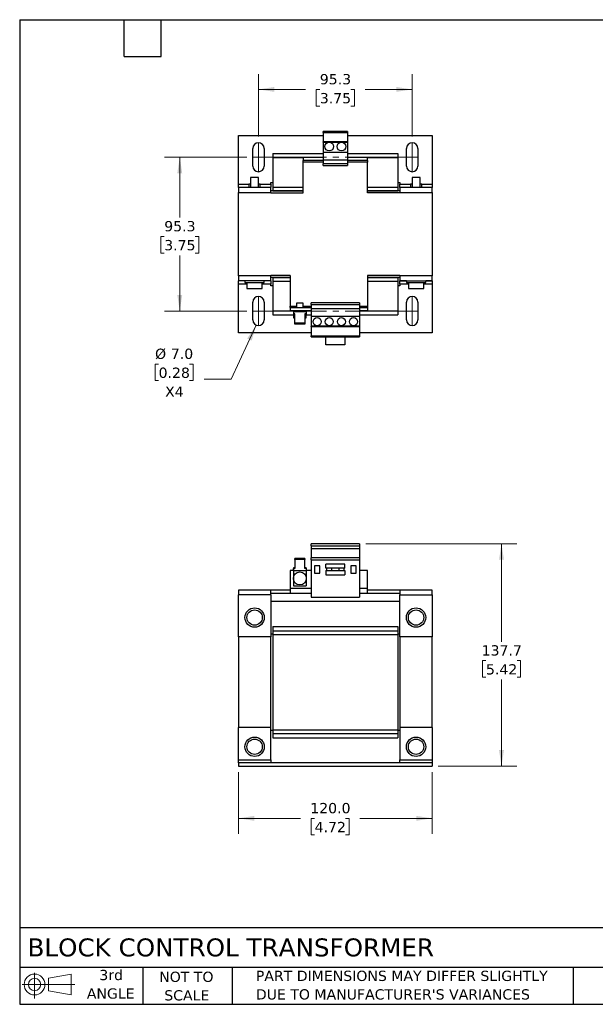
# Model space of a CAD drawing. Header units: millimetres. Extents: x 19 to 819, y 19 to 629.
# Tile 1 of 2: x 19 to 376, y 19 to 629. Entities that reach past the tile are written whole.
import ezdxf

# ---------------------------------------------------------------- set-up
doc = ezdxf.new("R2010")
doc.units = ezdxf.units.MM
doc.header["$LTSCALE"] = 3
doc.linetypes.add('SLD-Center', pattern=[19.05, 15.24, -1.27, 1.27, -1.27])
doc.linetypes.add('SLD-Solid', pattern=[0])
doc.layers.add('TEXT', color=140, linetype='SLD-Solid', lineweight=25)
doc.styles.add('SLDTEXTSTYLE0', font='VERDANA.TTF')
doc.dimstyles.new('SLDDIMSTYLE0', dxfattribs={"dimtxt": 6.474023, "dimasz": 9.906, "dimexe": 0, "dimexo": 0.0625, "dimgap": 1.618506, "dimtad": 0, "dimtih": 1, "dimtoh": 1, "dimrnd": 1e-09, "dimzin": 4, "dimdsep": 46, "dimtxsty": 'SLDTEXTSTYLE0', "dimsah": 1, "dimcen": 0.09, "dimadec": 0, "dimazin": 1, "dimtfac": 1, "dimtofl": 0, "dimtmove": 0, "dimatfit": 3, "dimfxl": 0, "dimfrac": 2, "dimtolj": 1, "dimtzin": 12, "dimarcsym": 0})
doc.dimstyles.new('SLDDIMSTYLE1', dxfattribs={"dimtxt": 6.474023, "dimasz": 9.906, "dimexe": 0, "dimexo": 0.0625, "dimgap": 1.618506, "dimtad": 0, "dimtih": 1, "dimtoh": 1, "dimrnd": 1e-09, "dimzin": 12, "dimdsep": 46, "dimtxsty": 'SLDTEXTSTYLE0', "dimsah": 1, "dimcen": 0.09, "dimadec": 0, "dimazin": 3, "dimtfac": 1, "dimtofl": 0, "dimtmove": 0, "dimatfit": 3, "dimfxl": 0, "dimfrac": 2, "dimtolj": 1, "dimtzin": 12, "dimarcsym": 0})
doc.dimstyles.new('SLDDIMSTYLE3', dxfattribs={"dimtxt": 6.474023, "dimasz": 9.906, "dimexe": 0, "dimexo": 0.0625, "dimgap": 1.618506, "dimtad": 0, "dimtih": 1, "dimtoh": 1, "dimrnd": 1e-09, "dimzin": 4, "dimdsep": 46, "dimtxsty": 'SLDTEXTSTYLE0', "dimsah": 1, "dimcen": 0, "dimadec": 0, "dimazin": 1, "dimtfac": 1, "dimtofl": 0, "dimtmove": 0, "dimatfit": 3, "dimfxl": 0, "dimfrac": 2, "dimtolj": 1, "dimtzin": 12, "dimarcsym": 0})

# ---------------------------------------------------------------- blocks, each defined once
blk = doc.blocks.new('Block11')
at = {"color": 7, "linetype": 'SLD-Solid', "lineweight": 18}
for p, q in [((7.77, 15.93), (7.77, 0)), ((16.44, 12.5), (30.53, 15.1)), ((16.44, 4.79), (16.44, 12.5)), ((30.53, 15.1), (30.53, 2.19)), ((0, 8.65), (32.62, 8.65)), ((16.44, 4.79), (30.53, 2.19))]:
    blk.add_line(p, q, dxfattribs=at)
for radius in [6.45, 3.86]:
    blk.add_circle((7.77, 8.65), radius, dxfattribs=at)
blk = doc.blocks.new('Block12')
at = {"color": 7, "linetype": 'Continuous'}
blk.add_blockref('Block11', (0, 0), dxfattribs=at)
blk = doc.blocks.new('_D')
at = {"color": 7, "linetype": 'SLD-Solid', "lineweight": 0}
for p, q in [((154.61, 162.7), (154.61, 124.66)), ((274.61, 162.7), (274.61, 124.66)), ((154.61, 134.19), (193, 134.19)), ((201.77, 134.19), (199.6, 134.19)), ((199.6, 134.19), (199.6, 123.9)), ((221.01, 134.19), (223.19, 134.19)), ((223.19, 134.19), (223.19, 123.9)), ((274.61, 134.19), (229.79, 134.19)), ((199.6, 123.9), (201.77, 123.9)), ((223.19, 123.9), (221.01, 123.9))]:
    blk.add_line(p, q, dxfattribs=at)
at = {"color": 7, "linetype": 'SLD-Solid', "lineweight": 18}
for points in [[(154.61, 134.19), (164.52, 132.66), (164.52, 135.71)], [(274.61, 134.19), (264.71, 135.71), (264.71, 132.66)]]:
    blk.add_solid(points, dxfattribs=at)
at = {"color": 7, "linetype": 'SLD-Solid', "lineweight": 18, "char_height": 6.35, "attachment_point": 1, "style": 'SLDTEXTSTYLE0'}
for s, insert in [('120.0', (199.08, 143.7)), ('4.72', (201.77, 131.96))]:
    blk.add_mtext(s, dxfattribs=dict(at, insert=insert))
blk = doc.blocks.new('_D_1')
at = {"color": 7, "linetype": 'SLD-Solid', "lineweight": 0}
for p, q in [((233.42, 304.21), (327.08, 304.21)), ((317.56, 304.21), (317.56, 243.57)), ((307.94, 231.83), (305.77, 231.83)), ((305.77, 231.83), (305.77, 221.54)), ((327.18, 231.83), (329.35, 231.83)), ((329.35, 231.83), (329.35, 221.54)), ((305.77, 221.54), (307.94, 221.54)), ((317.56, 166.51), (317.56, 220.09)), ((329.35, 221.54), (327.18, 221.54)), ((278.42, 166.51), (327.08, 166.51))]:
    blk.add_line(p, q, dxfattribs=at)
at = {"color": 7, "linetype": 'SLD-Solid', "lineweight": 18}
for points in [[(317.56, 304.21), (316.03, 294.3), (319.08, 294.3)], [(317.56, 166.51), (319.08, 176.41), (316.03, 176.41)]]:
    blk.add_solid(points, dxfattribs=at)
at = {"color": 7, "linetype": 'SLD-Solid', "lineweight": 18, "char_height": 6.35, "attachment_point": 1, "style": 'SLDTEXTSTYLE0'}
for s, insert in [('137.7', (305.25, 241.35)), ('5.42', (307.94, 229.61))]:
    blk.add_mtext(s, dxfattribs=dict(at, insert=insert))
blk = doc.blocks.new('_D_7')
at = {"color": 7, "linetype": 'SLD-Solid', "lineweight": 0}
for p, q in [((159.68, 543.5), (108.7, 543.5)), ((118.23, 543.5), (118.23, 506.21)), ((108.61, 494.47), (106.44, 494.47)), ((106.44, 494.47), (106.44, 484.18)), ((127.85, 494.47), (130.02, 494.47)), ((130.02, 494.47), (130.02, 484.18)), ((106.44, 484.18), (108.61, 484.18)), ((118.23, 448.25), (118.23, 482.73)), ((130.02, 484.18), (127.85, 484.18)), ((159.68, 448.25), (108.7, 448.25))]:
    blk.add_line(p, q, dxfattribs=at)
at = {"color": 7, "linetype": 'SLD-Solid', "lineweight": 18}
for points in [[(118.23, 543.5), (116.71, 533.59), (119.75, 533.59)], [(118.23, 448.25), (119.75, 458.16), (116.71, 458.16)]]:
    blk.add_solid(points, dxfattribs=at)
at = {"color": 7, "linetype": 'SLD-Solid', "lineweight": 18, "char_height": 6.35, "attachment_point": 1, "style": 'SLDTEXTSTYLE0'}
for s, insert in [('95.3', (108.61, 503.99)), ('3.75', (108.61, 492.25))]:
    blk.add_mtext(s, dxfattribs=dict(at, insert=insert))
blk = doc.blocks.new('_D_8')
at = {"color": 7, "linetype": 'SLD-Solid', "lineweight": 0}
for p, q in [((166.99, 556.31), (166.99, 595.01)), ((262.24, 556.31), (262.24, 595.01)), ((166.99, 585.49), (196.22, 585.49)), ((204.99, 585.49), (202.82, 585.49)), ((202.82, 585.49), (202.82, 575.2)), ((224.23, 585.49), (226.4, 585.49)), ((226.4, 585.49), (226.4, 575.2)), ((262.24, 585.49), (233, 585.49)), ((202.82, 575.2), (204.99, 575.2)), ((226.4, 575.2), (224.23, 575.2))]:
    blk.add_line(p, q, dxfattribs=at)
at = {"color": 7, "linetype": 'SLD-Solid', "lineweight": 18}
for points in [[(166.99, 585.49), (176.89, 583.97), (176.89, 587.01)], [(262.24, 585.49), (252.33, 587.01), (252.33, 583.97)]]:
    blk.add_solid(points, dxfattribs=at)
at = {"color": 7, "linetype": 'SLD-Solid', "lineweight": 18, "char_height": 6.35, "attachment_point": 1, "style": 'SLDTEXTSTYLE0'}
for s, insert in [('95.3', (204.99, 595)), ('3.75', (204.99, 583.26))]:
    blk.add_mtext(s, dxfattribs=dict(at, insert=insert))
blk = doc.blocks.new('_D_9')
at = {"color": 7, "linetype": 'SLD-Solid', "lineweight": 0}
for p, q in [((165.52, 439.57), (150.12, 406.07)), ((105.11, 415.47), (102.93, 415.47)), ((102.93, 415.47), (102.93, 405.18)), ((124.34, 415.47), (126.52, 415.47)), ((126.52, 415.47), (126.52, 405.18)), ((102.93, 405.18), (105.11, 405.18)), ((126.52, 405.18), (124.34, 405.18)), ((150.12, 406.07), (133.45, 406.07))]:
    blk.add_line(p, q, dxfattribs=at)
at = {"color": 7, "linetype": 'SLD-Solid', "lineweight": 18}
blk.add_solid([(165.52, 439.57), (160, 431.21), (162.77, 429.93)], dxfattribs=at)
at = {"color": 7, "linetype": 'SLD-Solid', "lineweight": 18, "char_height": 6.35, "attachment_point": 1, "style": 'SLDTEXTSTYLE0'}
for s, insert in [('%%c', (102.91, 424.99)), ('7.0', (112.69, 424.99)), ('0.28', (105.11, 413.25)), ('X4', (109.13, 401.51))]:
    blk.add_mtext(s, dxfattribs=dict(at, insert=insert))

msp = doc.modelspace()

# ---------------------------------------------------------------- linework, layer by layer
for p, q in [((154.612, 556.875), (207.112, 556.875)), ((154.612, 526.875), (154.612, 556.875)), ((222.112, 559.375), (207.112, 559.375)), ((207.112, 558.771), (207.112, 559.375)), ((207.112, 558.771), (222.112, 558.771)), ((207.112, 558.771), (207.112, 553.125)), ((222.112, 559.375), (222.112, 558.771)), ((222.112, 558.771), (222.112, 553.125)), ((222.112, 556.875), (274.612, 556.875)), ((274.612, 556.875), (274.612, 526.875)), ((163.487, 538), (163.487, 549)), ((170.487, 549), (170.487, 538)), ((222.112, 553.125), (207.112, 553.125)), ((207.112, 552.896), (207.112, 553.125)), ((207.112, 552.896), (222.112, 552.896)), ((207.112, 552.896), (207.112, 546.725)), ((222.112, 553.125), (222.112, 552.896)), ((222.112, 552.896), (222.112, 546.725)), ((258.737, 538), (258.737, 549)), ((265.737, 549), (265.737, 538)), ((175.862, 545.775), (207.112, 545.775)), ((175.862, 545.775), (175.862, 543.275)), ((175.862, 543.275), (194.612, 543.275)), ((175.862, 543.275), (175.862, 524.975)), ((194.612, 543.375), (194.612, 541.375)), ((207.112, 543.375), (194.612, 543.375)), ((207.112, 546.725), (222.112, 546.725)), ((207.112, 546.725), (207.112, 541.875)), ((222.112, 546.725), (222.112, 541.875)), ((222.112, 545.775), (253.362, 545.775)), ((234.612, 543.375), (222.112, 543.375)), ((234.612, 541.375), (234.612, 543.375)), ((234.612, 543.275), (253.362, 543.275)), ((253.362, 545.775), (253.362, 543.275)), ((253.362, 543.275), (253.362, 524.975)), ((207.112, 541.375), (194.612, 541.375)), ((194.612, 540.375), (194.612, 541.375)), ((207.112, 540.375), (194.612, 540.375)), ((194.612, 521.375), (194.612, 540.375)), ((207.112, 541.875), (222.112, 541.875)), ((207.112, 541.875), (207.112, 539.375)), ((222.112, 539.375), (207.112, 539.375)), ((207.112, 538.392), (207.112, 539.375)), ((207.112, 538.392), (222.112, 538.392)), ((222.112, 541.875), (222.112, 539.375)), ((234.612, 541.375), (222.112, 541.375)), ((234.612, 540.375), (222.112, 540.375)), ((222.112, 539.375), (222.112, 538.392)), ((234.612, 541.375), (234.612, 540.375)), ((234.612, 521.375), (234.612, 540.375)), ((162.112, 531.025), (162.112, 524.725)), ((164.612, 531.025), (162.112, 531.025)), ((167.112, 531.025), (164.612, 531.025)), ((167.112, 524.725), (167.112, 531.025)), ((262.112, 531.025), (262.112, 524.725)), ((264.612, 531.025), (262.112, 531.025)), ((267.112, 531.025), (264.612, 531.025)), ((267.112, 524.725), (267.112, 531.025)), ((154.612, 524.875), (154.612, 526.875)), ((154.612, 526.875), (161.112, 526.875)), ((154.612, 524.875), (162.112, 524.875)), ((154.612, 524.725), (154.612, 524.875)), ((174.612, 524.725), (154.612, 524.725)), ((154.612, 524.725), (154.612, 521.725)), ((161.112, 526.875), (161.112, 524.875)), ((162.112, 526.875), (161.112, 526.875)), ((168.112, 526.875), (167.112, 526.875)), ((167.112, 524.875), (174.612, 524.875)), ((168.112, 524.875), (168.112, 526.875)), ((168.112, 526.875), (174.612, 526.875)), ((174.612, 527.875), (175.862, 527.875)), ((174.612, 526.875), (174.612, 527.875)), ((174.612, 526.875), (174.612, 524.875)), ((174.612, 524.725), (174.612, 524.875)), ((174.612, 521.725), (174.612, 524.725)), ((175.862, 524.975), (194.612, 524.975)), ((175.862, 524.975), (175.862, 522.775)), ((234.612, 524.975), (253.362, 524.975)), ((253.362, 527.875), (254.612, 527.875)), ((253.362, 524.975), (253.362, 522.775)), ((254.612, 527.875), (254.612, 526.875)), ((254.612, 524.875), (254.612, 526.875)), ((254.612, 526.875), (261.112, 526.875)), ((254.612, 524.875), (262.112, 524.875)), ((254.612, 524.725), (254.612, 524.875)), ((274.612, 524.725), (254.612, 524.725)), ((254.612, 524.725), (254.612, 521.725)), ((261.112, 526.875), (261.112, 524.875)), ((262.112, 526.875), (261.112, 526.875)), ((268.112, 526.875), (267.112, 526.875)), ((267.112, 524.875), (274.612, 524.875)), ((268.112, 524.875), (268.112, 526.875)), ((268.112, 526.875), (274.612, 526.875)), ((274.612, 526.875), (274.612, 524.875)), ((274.612, 524.875), (274.612, 524.725)), ((274.612, 521.725), (274.612, 524.725)), ((154.612, 470.025), (154.612, 521.725)), ((154.612, 521.725), (174.612, 521.725)), ((194.612, 522.625), (174.612, 522.625)), ((174.612, 521.725), (174.612, 521.375)), ((174.612, 521.375), (194.612, 521.375)), ((175.862, 522.775), (194.612, 522.775)), ((175.862, 522.775), (175.862, 522.625)), ((234.612, 522.775), (253.362, 522.775)), ((254.612, 522.625), (234.612, 522.625)), ((254.612, 521.375), (234.612, 521.375)), ((253.362, 522.775), (253.362, 522.625)), ((254.612, 521.725), (254.612, 521.375)), ((254.612, 521.725), (274.612, 521.725)), ((274.612, 521.725), (274.612, 470.025)), ((174.612, 470.025), (154.612, 470.025)), ((154.612, 470.025), (154.612, 467.025)), ((174.612, 470.025), (174.612, 470.375)), ((186.612, 470.375), (174.612, 470.375)), ((174.612, 467.025), (174.612, 470.025)), ((186.612, 470.375), (186.612, 451.375)), ((254.612, 470.375), (234.612, 470.375)), ((234.612, 470.375), (234.612, 451.375)), ((254.612, 470.025), (254.612, 470.375)), ((274.612, 470.025), (254.612, 470.025)), ((254.612, 470.025), (254.612, 467.025)), ((274.612, 467.025), (274.612, 470.025)), ((174.612, 467.025), (154.612, 467.025)), ((154.612, 466.875), (154.612, 467.025)), ((158.612, 466.875), (154.612, 466.875)), ((154.612, 464.875), (154.612, 466.875)), ((154.612, 434.875), (154.612, 464.875)), ((159.862, 464.875), (154.612, 464.875)), ((158.612, 467.025), (158.612, 466.025)), ((158.612, 466.025), (158.612, 465.875)), ((158.612, 466.025), (170.612, 466.025)), ((158.612, 465.875), (159.862, 465.875)), ((159.862, 466.025), (159.862, 462.325)), ((169.362, 462.325), (169.362, 466.025)), ((169.362, 465.875), (170.612, 465.875)), ((174.612, 464.875), (169.362, 464.875)), ((170.612, 466.025), (170.612, 467.025)), ((174.612, 466.875), (170.612, 466.875)), ((170.612, 465.875), (170.612, 466.025)), ((186.612, 469.125), (174.612, 469.125)), ((174.612, 466.875), (174.612, 467.025)), ((174.612, 466.875), (174.612, 464.875)), ((174.612, 463.875), (174.612, 464.875)), ((175.862, 463.875), (174.612, 463.875)), ((175.862, 469.125), (175.862, 468.975)), ((175.862, 468.975), (186.612, 468.975)), ((175.862, 468.975), (175.862, 466.775)), ((175.862, 466.775), (186.612, 466.775)), ((175.862, 466.775), (175.862, 448.475)), ((254.612, 469.125), (234.612, 469.125)), ((234.612, 468.975), (253.362, 468.975)), ((234.612, 466.775), (253.362, 466.775)), ((253.362, 469.125), (253.362, 468.975)), ((253.362, 468.975), (253.362, 466.775)), ((253.362, 466.775), (253.362, 448.475)), ((254.612, 463.875), (253.362, 463.875)), ((254.612, 467.025), (274.612, 467.025)), ((254.612, 467.025), (254.612, 466.875)), ((258.612, 466.875), (254.612, 466.875)), ((254.612, 464.875), (254.612, 466.875)), ((254.612, 464.875), (254.612, 463.875)), ((259.862, 464.875), (254.612, 464.875)), ((258.612, 467.025), (258.612, 466.025)), ((258.612, 466.025), (258.612, 465.875)), ((258.612, 466.025), (270.612, 466.025)), ((258.612, 465.875), (259.862, 465.875)), ((259.862, 466.025), (259.862, 462.325)), ((269.362, 462.325), (269.362, 466.025)), ((269.362, 465.875), (270.612, 465.875)), ((274.612, 464.875), (269.362, 464.875)), ((270.612, 466.025), (270.612, 467.025)), ((274.612, 466.875), (270.612, 466.875)), ((270.612, 465.875), (270.612, 466.025)), ((274.612, 467.025), (274.612, 466.875)), ((274.612, 466.875), (274.612, 464.875)), ((274.612, 464.875), (274.612, 434.875)), ((159.862, 462.325), (159.862, 462.175)), ((159.862, 462.325), (164.612, 462.325)), ((159.862, 462.175), (164.612, 462.175)), ((164.612, 462.325), (169.362, 462.325)), ((164.612, 462.175), (169.362, 462.175)), ((169.362, 462.175), (169.362, 462.325)), ((259.862, 462.325), (259.862, 462.175)), ((259.862, 462.325), (264.612, 462.325)), ((259.862, 462.175), (264.612, 462.175)), ((264.612, 462.325), (269.362, 462.325)), ((264.612, 462.175), (269.362, 462.175)), ((269.362, 462.175), (269.362, 462.325)), ((163.487, 442.75), (163.487, 453.75)), ((170.487, 453.75), (170.487, 442.75)), ((186.612, 450.375), (186.612, 451.375)), ((186.612, 451.375), (190.612, 451.375)), ((190.612, 453.075), (190.612, 450.375)), ((194.612, 453.075), (190.612, 453.075)), ((194.612, 450.375), (194.612, 453.075)), ((194.612, 451.375), (199.612, 451.375)), ((229.612, 453.358), (199.612, 453.358)), ((199.612, 452.375), (199.612, 453.358)), ((199.612, 452.375), (229.612, 452.375)), ((199.612, 452.375), (199.612, 449.875)), ((229.612, 453.358), (229.612, 452.375)), ((229.612, 452.375), (229.612, 449.875)), ((229.612, 451.375), (234.612, 451.375)), ((234.612, 451.375), (234.612, 450.375)), ((258.737, 442.75), (258.737, 453.75)), ((265.737, 453.75), (265.737, 442.75)), ((175.862, 448.475), (186.612, 448.475)), ((175.862, 448.475), (175.862, 445.975)), ((175.862, 445.975), (188.612, 445.975)), ((186.612, 450.375), (199.612, 450.375)), ((186.612, 450.375), (186.612, 448.375)), ((199.612, 448.375), (186.612, 448.375)), ((188.612, 448.375), (188.612, 447.875)), ((188.612, 447.875), (188.612, 446.461)), ((196.612, 447.875), (188.612, 447.875)), ((189.462, 446.461), (188.612, 446.461)), ((188.612, 446.461), (188.612, 445.895)), ((188.612, 445.895), (188.612, 443.975)), ((188.612, 445.895), (189.462, 445.895)), ((189.462, 440.804), (189.462, 446.461)), ((196.612, 446.461), (195.762, 446.461)), ((195.762, 446.461), (195.762, 440.804)), ((196.612, 445.895), (195.762, 445.895)), ((196.612, 447.875), (196.612, 448.375)), ((196.612, 447.875), (196.612, 446.461)), ((196.612, 446.461), (196.612, 445.895)), ((196.612, 445.975), (199.612, 445.975)), ((196.612, 443.975), (196.612, 445.895)), ((199.612, 449.875), (229.612, 449.875)), ((199.612, 449.875), (199.612, 445.025)), ((199.612, 445.025), (229.612, 445.025)), ((199.612, 445.025), (199.612, 438.854)), ((229.612, 450.375), (234.612, 450.375)), ((229.612, 449.875), (229.612, 445.025)), ((234.612, 448.375), (229.612, 448.375)), ((229.612, 445.975), (253.362, 445.975)), ((229.612, 445.025), (229.612, 438.854)), ((234.612, 450.375), (234.612, 448.375)), ((234.612, 448.475), (253.362, 448.475)), ((253.362, 448.475), (253.362, 445.975)), ((188.612, 443.975), (189.462, 443.975)), ((195.762, 440.804), (189.462, 440.804)), ((189.462, 440.238), (189.462, 440.804)), ((195.762, 440.238), (189.462, 440.238)), ((195.762, 443.975), (196.612, 443.975)), ((195.762, 440.804), (195.762, 440.238)), ((199.612, 434.875), (154.612, 434.875)), ((229.612, 438.854), (199.612, 438.854)), ((199.612, 438.625), (199.612, 438.854)), ((199.612, 438.625), (229.612, 438.625)), ((199.612, 438.625), (199.612, 432.979)), ((199.612, 432.979), (229.612, 432.979)), ((199.612, 432.375), (199.612, 432.979)), ((229.612, 438.854), (229.612, 438.625)), ((229.612, 438.625), (229.612, 432.979)), ((274.612, 434.875), (229.612, 434.875)), ((229.612, 432.979), (229.612, 432.375)), ((199.612, 432.375), (229.612, 432.375)), ((208.762, 427.375), (208.762, 432.375)), ((220.462, 427.375), (208.762, 427.375)), ((220.462, 432.375), (220.462, 427.375)), ((229.612, 304.208), (199.612, 304.208)), ((199.612, 302.908), (199.612, 304.208)), ((199.612, 302.908), (229.612, 302.908)), ((199.612, 302.908), (199.612, 301.054)), ((229.612, 301.054), (199.612, 301.054)), ((199.612, 301.054), (199.612, 295.394)), ((229.612, 304.208), (229.612, 302.908)), ((229.612, 302.908), (229.612, 301.054)), ((229.612, 301.054), (229.612, 295.394)), ((195.762, 295.029), (189.462, 295.029)), ((189.462, 294.463), (189.462, 295.029)), ((189.462, 294.463), (189.462, 288.807)), ((195.762, 294.463), (189.462, 294.463)), ((195.762, 295.029), (195.762, 294.463)), ((195.762, 288.807), (195.762, 294.463)), ((229.612, 295.394), (199.612, 295.394)), ((199.612, 294.194), (199.612, 295.394)), ((199.612, 294.194), (229.612, 294.194)), ((199.612, 294.194), (199.612, 271.094)), ((229.612, 295.394), (229.612, 294.194)), ((229.612, 294.194), (229.612, 271.094)), ((188.612, 287.708), (186.612, 287.708)), ((186.612, 287.708), (186.612, 276.508)), ((188.612, 289.372), (188.612, 288.807)), ((189.462, 289.372), (188.612, 289.372)), ((188.612, 287.627), (188.612, 288.807)), ((188.612, 288.807), (189.462, 288.807)), ((188.612, 287.627), (196.612, 287.627)), ((188.612, 287.627), (188.612, 282.708)), ((196.612, 289.372), (195.762, 289.372)), ((196.612, 288.807), (195.762, 288.807)), ((196.612, 289.372), (196.612, 288.807)), ((196.612, 288.807), (196.612, 287.627)), ((199.612, 287.708), (196.612, 287.708)), ((196.612, 287.627), (196.612, 282.708)), ((205.012, 290.508), (201.712, 290.508)), ((201.712, 290.508), (201.712, 286.008)), ((205.012, 286.008), (205.012, 290.508)), ((208.762, 288.984), (208.762, 291.584)), ((220.462, 291.584), (208.762, 291.584)), ((220.462, 288.984), (208.762, 288.984)), ((208.762, 287.584), (208.762, 284.984)), ((208.762, 287.584), (220.462, 287.584)), ((209.212, 288.984), (209.212, 287.584)), ((212.512, 287.584), (212.512, 288.984)), ((216.712, 288.984), (216.712, 287.584)), ((220.012, 287.584), (220.012, 288.984)), ((220.462, 288.984), (220.462, 291.584)), ((220.462, 287.584), (220.462, 284.984)), ((227.512, 290.508), (224.212, 290.508)), ((224.212, 290.508), (224.212, 286.008)), ((227.512, 286.008), (227.512, 290.508)), ((234.612, 287.708), (229.612, 287.708)), ((234.612, 276.508), (234.612, 287.708)), ((188.612, 282.708), (188.612, 278.208)), ((196.612, 282.708), (196.612, 278.208)), ((201.712, 286.008), (205.012, 286.008)), ((208.762, 284.984), (220.462, 284.984)), ((224.212, 286.008), (227.512, 286.008)), ((154.612, 275.508), (154.612, 272.508)), ((174.612, 275.508), (154.612, 275.508)), ((174.612, 272.508), (174.612, 275.508)), ((186.612, 275.508), (174.612, 275.508)), ((199.612, 276.508), (186.612, 276.508)), ((186.612, 276.508), (186.612, 273.508)), ((188.612, 278.208), (196.612, 278.208)), ((234.612, 276.508), (229.612, 276.508)), ((234.612, 273.508), (234.612, 276.508)), ((254.612, 275.508), (234.612, 275.508)), ((254.612, 275.508), (254.612, 272.508)), ((274.612, 275.508), (254.612, 275.508)), ((274.612, 272.508), (274.612, 275.508)), ((174.612, 272.508), (154.612, 272.508)), ((154.612, 246.508), (154.612, 272.508)), ((174.612, 273.508), (186.612, 273.508)), ((174.612, 272.508), (174.612, 246.508)), ((254.612, 268.508), (174.612, 268.508)), ((186.612, 273.508), (199.612, 273.508)), ((199.612, 271.094), (229.612, 271.094)), ((229.612, 273.508), (234.612, 273.508)), ((234.612, 273.508), (254.612, 273.508)), ((254.612, 272.508), (274.612, 272.508)), ((254.612, 246.508), (254.612, 272.508)), ((274.612, 272.508), (274.612, 246.508)), ((175.862, 253.007), (253.362, 253.007)), ((175.862, 253.007), (175.862, 250.307)), ((175.862, 250.307), (253.362, 250.307)), ((175.862, 250.307), (175.862, 248.007)), ((253.362, 253.007), (253.362, 250.307)), ((253.362, 250.307), (253.362, 248.007)), ((174.612, 246.508), (154.612, 246.508)), ((154.612, 246.508), (154.612, 190.507)), ((174.612, 248.507), (175.862, 248.507)), ((174.612, 190.507), (174.612, 246.508)), ((175.862, 248.007), (175.862, 189.007)), ((175.862, 248.007), (253.362, 248.007)), ((253.362, 248.507), (254.612, 248.507)), ((253.362, 248.007), (253.362, 189.007)), ((274.612, 246.508), (254.612, 246.508)), ((254.612, 246.508), (254.612, 190.507)), ((274.612, 190.507), (274.612, 246.508)), ((174.612, 190.507), (154.612, 190.507)), ((154.612, 170.507), (154.612, 190.507)), ((174.612, 170.507), (174.612, 190.507)), ((175.862, 189.007), (253.362, 189.007)), ((175.862, 189.007), (175.862, 186.707)), ((253.362, 189.007), (253.362, 186.707)), ((274.612, 190.507), (254.612, 190.507)), ((254.612, 190.507), (254.612, 170.507)), ((274.612, 190.507), (274.612, 170.507)), ((175.862, 188.507), (174.612, 188.507)), ((175.862, 186.707), (253.362, 186.707)), ((175.862, 186.707), (175.862, 184.007)), ((175.862, 184.007), (253.362, 184.007)), ((254.612, 188.507), (253.362, 188.507)), ((253.362, 186.707), (253.362, 184.007)), ((154.612, 170.507), (174.612, 170.507)), ((154.612, 168.507), (154.612, 170.507)), ((154.612, 168.507), (154.612, 166.507)), ((274.612, 168.507), (154.612, 168.507)), ((154.612, 166.507), (274.612, 166.507)), ((174.612, 170.507), (174.612, 168.507)), ((254.612, 170.507), (274.612, 170.507)), ((254.612, 168.507), (254.612, 170.507)), ((274.612, 170.507), (274.612, 168.507)), ((274.612, 168.507), (274.612, 166.507))]:
    msp.add_line(p, q)
at = {"color": 7, "linetype": 'SLD-Center', "lineweight": 18}
for p, q in [((166.987, 552.5), (166.987, 534.5)), ((262.237, 552.5), (262.237, 534.5)), ((163.487, 543.5), (265.737, 543.5)), ((166.987, 457.25), (166.987, 439.25)), ((262.237, 457.25), (262.237, 439.25)), ((163.487, 448.25), (265.737, 448.25))]:
    msp.add_line(p, q, dxfattribs=at)
for centre, radius in [((210.862, 550.075), 2.7), ((218.362, 550.075), 2.7), ((203.362, 441.675), 2.5), ((210.862, 441.675), 2.5), ((218.362, 441.675), 2.5), ((225.862, 441.675), 2.5), ((192.612, 282.708), 4), ((164.612, 258.508), 6), ((164.612, 258.508), 4.75), ((264.612, 258.508), 6), ((264.612, 258.508), 4.75), ((164.612, 178.507), 6), ((164.612, 178.507), 4.75), ((264.612, 178.507), 6), ((264.612, 178.507), 4.75)]:
    msp.add_circle(centre, radius)
for centre, start, end in [((166.987, 549), 0, 180), ((262.237, 549), 0, 180), ((166.987, 538), 180, 0), ((262.237, 538), 180, 0), ((166.987, 453.75), 0, 180), ((262.237, 453.75), 0, 180), ((166.987, 442.75), 180, 0), ((262.237, 442.75), 180, 0)]:
    msp.add_arc(centre, 3.5, start, end)
at = {"layer": 'TEXT'}
for p, q in [((19.05, 628.65), (819.15, 628.65)), ((19.05, 628.65), (19.05, 19.05)), ((83.82, 605.79), (83.82, 628.65)), ((106.68, 605.79), (106.68, 628.65)), ((83.82, 605.79), (106.68, 605.79)), ((819.15, 66.378), (19.05, 66.378)), ((819.15, 41.91), (19.05, 41.91)), ((95.25, 41.91), (95.25, 19.05)), ((150.635, 41.91), (150.635, 19.05)), ((361.939, 41.91), (361.939, 19.05)), ((19.05, 19.05), (819.15, 19.05))]:
    msp.add_line(p, q, dxfattribs=at)

# ---------------------------------------------------------------- block references
msp.add_blockref('Block12', (20.514, 22.662), dxfattribs=at)

# ---------------------------------------------------------------- texts
at = {"layer": 'TEXT', "style": 'SLDTEXTSTYLE0'}
for s, insert, char_height, attachment_point in [('BLOCK CONTROL TRANSFORMER', (23.897, 59.834), 11.1125, 1), ('3rd', (75.74, 40.381), 6.35, 2), ('NOT TO', (122.305, 39.258), 6.35, 2), ('PART DIMENSIONS MAY DIFFER SLIGHTLY ', (165.358, 39.842), 6.35, 1), ('ANGLE', (75.447, 28.915), 6.35, 2), ('SCALE', (122.594, 27.791), 6.35, 2), ("DUE TO MANUFACTURER'S VARIANCES", (165.358, 28.376), 6.35, 1)]:
    msp.add_mtext(s, dxfattribs=dict(at, insert=insert, char_height=char_height, attachment_point=attachment_point))

# ---------------------------------------------------------------- dimensions: what is measured, and where the dimension line sits
at = {"color": 7, "linetype": 'SLD-Solid', "lineweight": 18}
for base, p1, p2, dimstyle, picture, middle in [((262.237, 585.489), (166.987, 552.5), (262.237, 552.5), 'SLDDIMSTYLE1', '_D_8', (214.612, 585.489)), ((274.612, 134.186), (154.612, 166.507), (274.612, 166.507), 'SLDDIMSTYLE0', '_D', (211.394, 134.186))]:
    dim = msp.add_linear_dim(base=base, p1=p1, p2=p2, dimstyle=dimstyle, dxfattribs=at)
    dim.commit()
    dim.dimension.update_dxf_attribs({"geometry": picture, "text_midpoint": middle, "dimtype": 160})
for base, p1, p2, picture, middle in [((118.229, 448.25), (163.487, 543.5), (163.487, 448.25), '_D_7', (118.229, 494.472)), ((317.559, 304.208), (274.612, 166.507), (229.612, 304.208), '_D_1', (317.559, 231.832))]:
    dim = msp.add_linear_dim(base=base, p1=p1, p2=p2, angle=90, dimstyle='SLDDIMSTYLE1', dxfattribs=at)
    dim.commit()
    dim.dimension.update_dxf_attribs({"geometry": picture, "text_midpoint": middle, "dimtype": 160})
dim = msp.add_diameter_dim_2p(p1=(168.449, 445.93), p2=(165.525, 439.57), text='<>\\PX4', dimstyle='SLDDIMSTYLE3', dxfattribs=at)
dim.commit()
dim.dimension.update_dxf_attribs({"geometry": '_D_9', "text_midpoint": (114.725, 409.417), "dimtype": 163})

doc.saveas('drawing.dxf')
